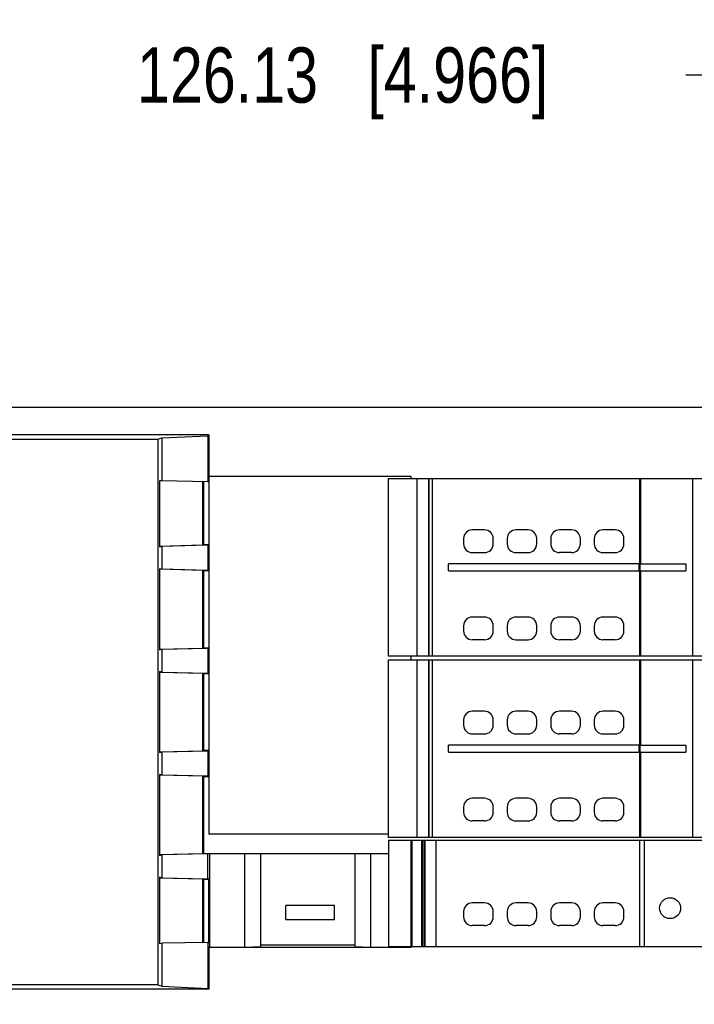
# Model space of a CAD drawing. Header units: inches. Extents: x 0 to 22, y 0 to 17.
# Tile 20 of 23: x 10.9 to 12.4, y 12.2 to 14.4. Entities that reach past the tile are written whole.
import ezdxf

# ---------------------------------------------------------------- set-up
doc = ezdxf.new("R2010")
doc.units = ezdxf.units.IN
doc.header["$LTSCALE"] = 1.21
doc.header["$MEASUREMENT"] = 0
doc.layers.get('0').update_dxf_attribs({"linetype": 'CONTINUOUS'})
doc.layers.add('DIMENSIONS', color=7, linetype='CONTINUOUS')
doc.styles.get("Standard").update_dxf_attribs({"font": 'txt', "width": 0.8})
doc.dimstyles.new('DIMSTYLE_1', dxfattribs={"dimtxt": 0.125, "dimasz": 0.18, "dimexe": 0.125, "dimexo": 0.0625, "dimgap": 0.0625, "dimtad": 0, "dimtih": 1, "dimtoh": 1, "dimdsep": 46, "dimtxsty": 'STANDARD', "dimblk": '_FILLED', "dimblk1": '_FILLED', "dimblk2": '_FILLED', "dimcen": 0.09, "dimadec": 0, "dimazin": 0, "dimtp": 0.01, "dimtm": 0.01, "dimtfac": 1, "dimtofl": 0, "dimtmove": 0, "dimatfit": 3, "dimldrblk": '_FILLED', "dimfxl": 1, "dimtolj": 1, "dimarcsym": 0})

# ---------------------------------------------------------------- blocks, each defined once
blk = doc.blocks.new('_FILLED')
at = {"color": 0, "linetype": 'BYBLOCK'}
blk.add_solid([(0, 0), (-1, 0.174), (-1, -0.174)], dxfattribs=at)
blk = doc.blocks.new('*D3')
at = {"layer": 'DIMENSIONS', "color": 2, "linetype": 'CONTINUOUS'}
for p, q in [((9.1121, 13.5629), (9.1121, 14.3754)), ((14.0777, 13.309), (14.0777, 14.3754)), ((9.1121, 14.2504), (10.8199, 14.2504)), ((14.0777, 14.2504), (12.3699, 14.2504))]:
    blk.add_line(p, q, dxfattribs=at)
at = {"layer": 'DIMENSIONS', "color": 2, "linetype": 'CONTINUOUS', "xscale": 0.18, "yscale": 0.18, "zscale": 0.18}
for p, rotation in [((9.1121, 14.2504), 180), ((14.0777, 14.2504), 359.999999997)]:
    blk.add_blockref('_FILLED', p, dxfattribs=dict(at, rotation=rotation))
at = {"layer": 'DIMENSIONS', "color": 2, "linetype": 'CONTINUOUS', "insert": (11.5949, 14.3129), "char_height": 0.125, "width": 1.425, "attachment_point": 2, "line_spacing_factor": 0.9}
blk.add_mtext('126.13{\\Ftxt.shx;\\W1.000000;\\H0.125000; }[4.966]', dxfattribs=at)
blk = doc.blocks.new('*D6')
at = {"layer": 'DIMENSIONS', "color": 2, "linetype": 'CONTINUOUS'}
for p, q in [((9.0717, 13.5004), (8.2371, 13.5004)), ((8.3621, 13.5004), (8.3621, 12.8026)), ((8.3621, 11.8547), (8.3621, 12.5526)), ((10.9872, 11.8547), (8.2371, 11.8547))]:
    blk.add_line(p, q, dxfattribs=at)
at = {"layer": 'DIMENSIONS', "color": 2, "linetype": 'CONTINUOUS', "xscale": 0.18, "yscale": 0.18, "zscale": 0.18}
for p, rotation in [((8.3621, 13.5004), 89.9999999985), ((8.3621, 11.8547), 270)]:
    blk.add_blockref('_FILLED', p, dxfattribs=dict(at, rotation=rotation))
at = {"layer": 'DIMENSIONS', "color": 2, "linetype": 'CONTINUOUS', "insert": (8.3621, 12.7401), "char_height": 0.125, "width": 1.225, "attachment_point": 2, "line_spacing_factor": 0.9}
blk.add_mtext('41.8{\\Ftxt.shx;\\W1.000000;\\H0.125000; }[1.646]', dxfattribs=at)

msp = doc.modelspace()

# ---------------------------------------------------------------- linework, layer by layer
at = {"color": 7, "linetype": 'CONTINUOUS'}
for p, q in [((9.1121, 13.5004), (13.931, 13.5004)), ((11.2927, 13.4374), (9.1861, 13.4374)), ((11.1864, 13.4307), (11.2901, 13.4357)), ((11.2927, 13.4374), (11.2901, 13.4357)), ((11.2901, 13.4357), (11.2901, 13.3318)), ((11.2927, 13.4374), (11.2927, 12.5359)), ((10.7794, 13.4278), (11.1776, 13.4278)), ((11.1776, 13.4278), (11.1864, 13.4307)), ((11.1776, 13.4278), (11.1776, 12.1951)), ((11.1864, 13.4307), (11.1864, 13.3337)), ((11.1807, 13.3339), (11.1807, 13.1847)), ((11.1864, 13.3337), (11.1807, 13.3339)), ((11.2901, 13.3318), (11.1864, 13.3337)), ((11.2783, 13.332), (11.2783, 13.1881)), ((11.2809, 13.189), (11.2809, 13.332)), ((11.2927, 13.3317), (11.2901, 13.3318)), ((11.7499, 13.3432), (11.2927, 13.3432)), ((11.6987, 12.9374), (11.6987, 13.339)), ((11.6987, 13.339), (11.7898, 13.339)), ((11.7499, 13.339), (11.7499, 13.3432)), ((11.7624, 13.339), (11.7624, 12.9374)), ((11.7898, 13.339), (11.7898, 12.9374)), ((11.7899, 12.9374), (11.7899, 13.339)), ((11.7899, 13.339), (13.9335, 13.339)), ((11.7972, 13.339), (11.7972, 12.9374)), ((12.2657, 13.339), (12.2657, 13.1461)), ((12.2686, 13.1461), (12.2686, 13.339)), ((12.3849, 13.339), (12.3849, 12.9374)), ((11.9153, 13.2229), (11.8877, 13.2229)), ((12.0137, 13.2229), (11.9862, 13.2229)), ((12.1121, 13.2229), (12.0846, 13.2229)), ((12.2106, 13.2229), (12.183, 13.2229)), ((11.2809, 13.189), (11.2783, 13.1881)), ((11.2927, 13.189), (11.2809, 13.189)), ((11.2901, 13.1881), (11.2927, 13.189)), ((11.868, 13.2032), (11.868, 13.1914)), ((11.935, 13.1914), (11.935, 13.2032)), ((11.9665, 13.2032), (11.9665, 13.1914)), ((12.0334, 13.1914), (12.0334, 13.2032)), ((12.0649, 13.2032), (12.0649, 13.1914)), ((12.1318, 13.1914), (12.1318, 13.2032)), ((12.1633, 13.2032), (12.1633, 13.1914)), ((12.2302, 13.1914), (12.2302, 13.2032)), ((11.2783, 13.1881), (11.1807, 13.1858)), ((11.1807, 13.1847), (11.1864, 13.1856)), ((11.2901, 13.1881), (11.1864, 13.1856)), ((11.1864, 13.1856), (11.1864, 13.1341)), ((11.2901, 13.1881), (11.2901, 13.1316)), ((11.8877, 13.1717), (11.9153, 13.1717)), ((11.9862, 13.1717), (12.0137, 13.1717)), ((12.1121, 13.1717), (12.0846, 13.1717)), ((12.183, 13.1717), (12.2106, 13.1717)), ((11.8343, 13.1303), (11.8343, 13.1461)), ((12.2657, 13.1461), (11.8343, 13.1461)), ((12.264, 13.1461), (12.264, 13.1303)), ((12.2669, 13.1461), (12.3701, 13.1461)), ((12.2669, 13.1303), (12.2669, 13.1461)), ((12.3701, 13.1461), (12.3701, 13.1303)), ((11.1807, 13.1351), (11.1807, 12.9524)), ((11.1864, 13.1341), (11.1807, 13.1351)), ((11.2783, 13.1316), (11.1807, 13.134)), ((11.2901, 13.1316), (11.1864, 13.1341)), ((11.2783, 13.1316), (11.2783, 12.9558)), ((11.2783, 13.1316), (11.2809, 13.1308)), ((11.2809, 12.9567), (11.2809, 13.1308)), ((11.2927, 13.1308), (11.2809, 13.1308)), ((11.2927, 13.1308), (11.2901, 13.1316)), ((11.8343, 13.1303), (12.2657, 13.1303)), ((12.2657, 13.1303), (12.2657, 12.9374)), ((12.2669, 13.1303), (12.3701, 13.1303)), ((12.2686, 12.9374), (12.2686, 13.1303)), ((11.9153, 13.026), (11.8877, 13.026)), ((12.0137, 13.026), (11.9862, 13.026)), ((12.1121, 13.026), (12.0846, 13.026)), ((12.2106, 13.026), (12.183, 13.026)), ((11.868, 13.0063), (11.868, 12.9945)), ((11.935, 12.9945), (11.935, 13.0063)), ((11.9665, 13.0063), (11.9665, 12.9945)), ((12.0334, 12.9945), (12.0334, 13.0063)), ((12.0649, 13.0063), (12.0649, 12.9945)), ((12.1318, 12.9945), (12.1318, 13.0063)), ((12.1633, 13.0063), (12.1633, 12.9945)), ((12.2302, 12.9945), (12.2302, 13.0063)), ((11.9153, 12.9748), (11.8877, 12.9748)), ((11.9862, 12.9748), (12.0137, 12.9748)), ((12.1121, 12.9748), (12.0846, 12.9748)), ((12.2106, 12.9748), (12.183, 12.9748)), ((11.1807, 12.9535), (11.2783, 12.9558)), ((11.1807, 12.9524), (11.1864, 12.9533)), ((11.1864, 12.9533), (11.2901, 12.9558)), ((11.1864, 12.9533), (11.1864, 12.9018)), ((11.2809, 12.9567), (11.2783, 12.9558)), ((11.2809, 12.9567), (11.2927, 12.9567)), ((11.2901, 12.9558), (11.2927, 12.9567)), ((11.2901, 12.9558), (11.2901, 12.8993)), ((11.7898, 12.9374), (11.6987, 12.9374)), ((11.6987, 12.528), (11.6987, 12.9295)), ((11.6987, 12.9295), (11.7898, 12.9295)), ((11.7499, 12.9295), (11.7499, 12.9374)), ((11.7624, 12.9295), (11.7624, 12.528)), ((11.7898, 12.9295), (11.7898, 12.528)), ((13.9335, 12.9374), (11.7899, 12.9374)), ((11.7899, 12.528), (11.7899, 12.9295)), ((11.7899, 12.9295), (13.9335, 12.9295)), ((11.7972, 12.9295), (11.7972, 12.528)), ((12.2657, 12.9295), (12.2657, 12.7366)), ((12.2686, 12.7366), (12.2686, 12.9295)), ((12.3849, 12.9295), (12.3849, 12.528)), ((11.1807, 12.9028), (11.1807, 12.7201)), ((11.1864, 12.9018), (11.1807, 12.9028)), ((11.1807, 12.9017), (11.2783, 12.8993)), ((11.1864, 12.9018), (11.2901, 12.8993)), ((11.2783, 12.8993), (11.2783, 12.7235)), ((11.2783, 12.8993), (11.2809, 12.8985)), ((11.2809, 12.7244), (11.2809, 12.8985)), ((11.2809, 12.8985), (11.2927, 12.8985)), ((11.2927, 12.8985), (11.2901, 12.8993)), ((11.9153, 12.8134), (11.8877, 12.8134)), ((12.0137, 12.8134), (11.9862, 12.8134)), ((12.1121, 12.8134), (12.0846, 12.8134)), ((12.2106, 12.8134), (12.183, 12.8134)), ((11.868, 12.7937), (11.868, 12.7819)), ((11.935, 12.7819), (11.935, 12.7937)), ((11.9665, 12.7937), (11.9665, 12.7819)), ((12.0334, 12.7819), (12.0334, 12.7937)), ((12.0649, 12.7937), (12.0649, 12.7819)), ((12.1318, 12.7819), (12.1318, 12.7937)), ((12.1633, 12.7937), (12.1633, 12.7819)), ((12.2302, 12.7819), (12.2302, 12.7937)), ((11.8877, 12.7622), (11.9153, 12.7622)), ((11.9862, 12.7622), (12.0137, 12.7622)), ((12.1121, 12.7622), (12.0846, 12.7622)), ((12.183, 12.7622), (12.2106, 12.7622)), ((11.2783, 12.7235), (11.1807, 12.7212)), ((11.2901, 12.7235), (11.1864, 12.721)), ((11.2809, 12.7244), (11.2783, 12.7235)), ((11.2927, 12.7244), (11.2809, 12.7244)), ((11.2901, 12.7235), (11.2927, 12.7244)), ((11.2901, 12.7235), (11.2901, 12.6671)), ((12.2657, 12.7366), (11.8343, 12.7366)), ((11.8343, 12.7209), (11.8343, 12.7366)), ((12.264, 12.7366), (12.264, 12.7209)), ((12.2669, 12.7366), (12.3701, 12.7366)), ((12.2669, 12.7209), (12.2669, 12.7366)), ((12.3701, 12.7366), (12.3701, 12.7209)), ((11.1807, 12.7201), (11.1864, 12.721)), ((11.1864, 12.721), (11.1864, 12.6696)), ((11.8343, 12.7209), (12.2657, 12.7209)), ((12.2657, 12.7209), (12.2657, 12.528)), ((12.2669, 12.7209), (12.3701, 12.7209)), ((12.2686, 12.528), (12.2686, 12.7209)), ((11.1807, 12.6705), (11.1807, 12.4878)), ((11.1864, 12.6696), (11.1807, 12.6705)), ((11.1807, 12.6694), (11.2783, 12.6671)), ((11.1864, 12.6696), (11.2901, 12.6671)), ((11.2783, 12.6671), (11.2783, 12.4912)), ((11.2783, 12.6671), (11.2809, 12.6662)), ((11.2809, 12.4921), (11.2809, 12.6662)), ((11.2809, 12.6662), (11.2927, 12.6662)), ((11.2927, 12.6662), (11.2901, 12.6671)), ((11.9153, 12.6166), (11.8877, 12.6166)), ((12.0137, 12.6166), (11.9862, 12.6166)), ((12.1121, 12.6166), (12.0846, 12.6166)), ((12.2106, 12.6166), (12.183, 12.6166)), ((11.868, 12.5969), (11.868, 12.5851)), ((11.935, 12.5851), (11.935, 12.5969)), ((11.9665, 12.5969), (11.9665, 12.5851)), ((12.0334, 12.5851), (12.0334, 12.5969)), ((12.0649, 12.5969), (12.0649, 12.5851)), ((12.1318, 12.5851), (12.1318, 12.5969)), ((12.1633, 12.5969), (12.1633, 12.5851)), ((12.2302, 12.5851), (12.2302, 12.5969)), ((11.9153, 12.5654), (11.8877, 12.5654)), ((11.9862, 12.5654), (12.0137, 12.5654)), ((12.1121, 12.5654), (12.0846, 12.5654)), ((12.2106, 12.5654), (12.183, 12.5654)), ((11.6987, 12.5359), (11.2927, 12.5359)), ((11.7898, 12.528), (11.6987, 12.528)), ((11.6987, 12.5221), (13.9335, 12.5221)), ((11.6987, 12.5221), (11.6987, 12.2819)), ((11.749, 12.5221), (11.749, 12.2819)), ((11.752, 12.2819), (11.752, 12.5221)), ((11.7734, 12.2819), (11.7734, 12.5221)), ((11.776, 12.2819), (11.776, 12.5221)), ((11.7792, 12.5221), (11.7792, 12.2819)), ((11.7809, 12.2819), (11.7809, 12.5221)), ((13.9335, 12.528), (11.7899, 12.528)), ((11.8057, 12.5221), (11.8057, 12.2819)), ((12.2657, 12.5221), (12.2657, 12.2819)), ((12.2758, 12.5221), (12.2758, 12.2819)), ((11.2783, 12.4912), (11.1807, 12.4889)), ((11.1807, 12.4878), (11.1864, 12.4888)), ((11.2901, 12.4912), (11.1864, 12.4888)), ((11.1864, 12.4888), (11.1864, 12.4373)), ((11.2809, 12.4921), (11.2783, 12.4912)), ((11.2809, 12.4921), (11.6987, 12.4921)), ((11.2901, 12.4912), (11.2927, 12.4921)), ((11.2901, 12.4348), (11.2901, 12.4912)), ((11.2938, 12.4925), (11.2938, 12.2806)), ((11.3739, 12.2806), (11.3739, 12.4925)), ((11.4099, 12.282), (11.4099, 12.4921)), ((11.6221, 12.4921), (11.6221, 12.282)), ((11.658, 12.4925), (11.658, 12.2806)), ((11.1807, 12.4382), (11.1807, 12.2889)), ((11.1864, 12.4373), (11.1807, 12.4382)), ((11.1807, 12.4371), (11.2783, 12.4348)), ((11.1864, 12.4373), (11.2901, 12.4348)), ((11.2783, 12.4348), (11.2809, 12.4339)), ((11.2783, 12.4348), (11.2783, 12.2908)), ((11.2809, 12.2909), (11.2809, 12.4339)), ((11.2809, 12.4339), (11.2927, 12.4339)), ((11.2927, 12.4339), (11.2901, 12.4348)), ((11.2927, 12.291), (11.2927, 12.4339)), ((11.5767, 12.3744), (11.4665, 12.3744)), ((11.4665, 12.3429), (11.4665, 12.3744)), ((11.5767, 12.3429), (11.5767, 12.3744)), ((11.9153, 12.3803), (11.8877, 12.3803)), ((12.0137, 12.3803), (11.9862, 12.3803)), ((12.1121, 12.3803), (12.0846, 12.3803)), ((12.2106, 12.3803), (12.183, 12.3803)), ((11.868, 12.3607), (11.868, 12.3488)), ((11.935, 12.3488), (11.935, 12.3607)), ((11.9665, 12.3607), (11.9665, 12.3488)), ((12.0334, 12.3488), (12.0334, 12.3607)), ((12.0649, 12.3607), (12.0649, 12.3488)), ((12.1318, 12.3488), (12.1318, 12.3607)), ((12.1633, 12.3607), (12.1633, 12.3488)), ((12.2302, 12.3488), (12.2302, 12.3607)), ((11.4665, 12.3429), (11.5767, 12.3429)), ((11.9153, 12.3292), (11.8877, 12.3292)), ((12.0137, 12.3292), (11.9862, 12.3292)), ((12.1121, 12.3292), (12.0846, 12.3292)), ((12.2106, 12.3292), (12.183, 12.3292)), ((11.1807, 12.289), (11.1864, 12.2892)), ((11.2901, 12.2911), (11.1864, 12.2892)), ((11.1864, 12.2892), (11.1864, 12.1922)), ((11.2901, 12.2911), (11.2927, 12.2911)), ((11.2901, 12.2911), (11.2901, 12.1872)), ((11.2938, 12.2806), (11.2927, 12.2798)), ((11.7499, 12.2798), (11.2927, 12.2798)), ((11.2927, 12.2798), (11.2927, 12.1855)), ((11.2938, 12.2806), (11.3739, 12.2806)), ((11.3739, 12.2806), (11.4099, 12.282)), ((11.6221, 12.2851), (11.4099, 12.2851)), ((11.6221, 12.282), (11.658, 12.2806)), ((11.658, 12.2806), (11.7492, 12.2806)), ((11.6987, 12.2819), (13.9335, 12.2819)), ((11.7492, 12.2806), (11.7492, 12.2819)), ((11.7492, 12.2806), (11.7499, 12.2798)), ((11.7499, 12.2798), (11.7499, 12.2819)), ((11.1776, 12.1951), (10.7794, 12.1951)), ((11.1776, 12.1951), (11.1864, 12.1922)), ((11.1864, 12.1922), (11.2901, 12.1872)), ((11.2927, 12.1855), (9.1861, 12.1855)), ((11.2927, 12.1855), (11.2901, 12.1872))]:
    msp.add_line(p, q, dxfattribs=at)
msp.add_circle((12.3346, 12.3685), 0.0236, dxfattribs=at)
for centre, start, end in [((11.8877, 13.2032), 90, 180), ((11.9153, 13.2032), 0, 90), ((11.9862, 13.2032), 90, 180), ((12.0137, 13.2032), 0, 90), ((12.0846, 13.2032), 90, 180), ((12.1121, 13.2032), 0, 90), ((12.183, 13.2032), 90, 180), ((12.2106, 13.2032), 0, 90), ((11.8877, 13.1914), 180, 270), ((11.9153, 13.1914), 270, 360), ((11.9862, 13.1914), 180, 270), ((12.0137, 13.1914), 270, 360), ((12.0846, 13.1914), 180, 270), ((12.1121, 13.1914), 270, 360), ((12.183, 13.1914), 180, 270), ((12.2106, 13.1914), 270, 360), ((11.8877, 13.0063), 90, 180), ((11.9153, 13.0063), 0, 90), ((11.9862, 13.0063), 90, 180), ((12.0137, 13.0063), 0, 90), ((12.0846, 13.0063), 90, 180), ((12.1121, 13.0063), 0, 90), ((12.183, 13.0063), 90, 180), ((12.2106, 13.0063), 0, 90), ((11.8877, 12.9945), 180, 270), ((11.9153, 12.9945), 270, 360), ((11.9862, 12.9945), 180, 270), ((12.0137, 12.9945), 270, 360), ((12.0846, 12.9945), 180, 270), ((12.1121, 12.9945), 270, 360), ((12.183, 12.9945), 180, 270), ((12.2106, 12.9945), 270, 360), ((11.8877, 12.7937), 90, 180), ((11.9153, 12.7937), 0, 90), ((11.9862, 12.7937), 90, 180), ((12.0137, 12.7937), 0, 90), ((12.0846, 12.7937), 90, 180), ((12.1121, 12.7937), 0, 90), ((12.183, 12.7937), 90, 180), ((12.2106, 12.7937), 0, 90), ((11.8877, 12.7819), 180, 270), ((11.9153, 12.7819), 270, 360), ((11.9862, 12.7819), 180, 270), ((12.0137, 12.7819), 270, 360), ((12.0846, 12.7819), 180, 270), ((12.1121, 12.7819), 270, 360), ((12.183, 12.7819), 180, 270), ((12.2106, 12.7819), 270, 360), ((11.8877, 12.5969), 90, 180), ((11.9153, 12.5969), 0, 90), ((11.9862, 12.5969), 90, 180), ((12.0137, 12.5969), 0, 90), ((12.0846, 12.5969), 90, 180), ((12.1121, 12.5969), 0, 90), ((12.183, 12.5969), 90, 180), ((12.2106, 12.5969), 0, 90), ((11.8877, 12.5851), 180, 270), ((11.9153, 12.5851), 270, 360), ((11.9862, 12.5851), 180, 270), ((12.0137, 12.5851), 270, 360), ((12.0846, 12.5851), 180, 270), ((12.1121, 12.5851), 270, 360), ((12.183, 12.5851), 180, 270), ((12.2106, 12.5851), 270, 360), ((11.8877, 12.3607), 90, 180), ((11.9153, 12.3607), 0, 90), ((11.9862, 12.3607), 90, 180), ((12.0137, 12.3607), 0, 90), ((12.0846, 12.3607), 90, 180), ((12.1121, 12.3607), 0, 90), ((12.183, 12.3607), 90, 180), ((12.2106, 12.3607), 0, 90), ((11.8877, 12.3488), 180, 270), ((11.9153, 12.3488), 270, 360), ((11.9862, 12.3488), 180, 270), ((12.0137, 12.3488), 270, 360), ((12.0846, 12.3488), 180, 270), ((12.1121, 12.3488), 270, 360), ((12.183, 12.3488), 180, 270), ((12.2106, 12.3488), 270, 360)]:
    msp.add_arc(centre, 0.0197, start, end, dxfattribs=at)

# ---------------------------------------------------------------- dimensions: what is measured, and where the dimension line sits
at = {"layer": 'DIMENSIONS', "color": 2, "linetype": 'CONTINUOUS'}
dim = msp.add_linear_dim(base=(14.0777, 14.2504), p1=(9.1121, 13.5004), p2=(14.0777, 13.2465), dimstyle='DIMSTYLE_1', dxfattribs=at)
dim.commit()
dim.dimension.update_dxf_attribs({"geometry": '*D3', "text_midpoint": (11.5949, 14.2504), "dimtype": 160})
dim = msp.add_linear_dim(base=(8.3621, 13.5004), p1=(11.0497, 11.8547), p2=(9.1342, 13.5004), angle=90, dimstyle='DIMSTYLE_1', dxfattribs=at)
dim.commit()
dim.dimension.update_dxf_attribs({"geometry": '*D6', "text_midpoint": (8.3621, 12.6776), "dimtype": 160})

doc.saveas('drawing.dxf')
